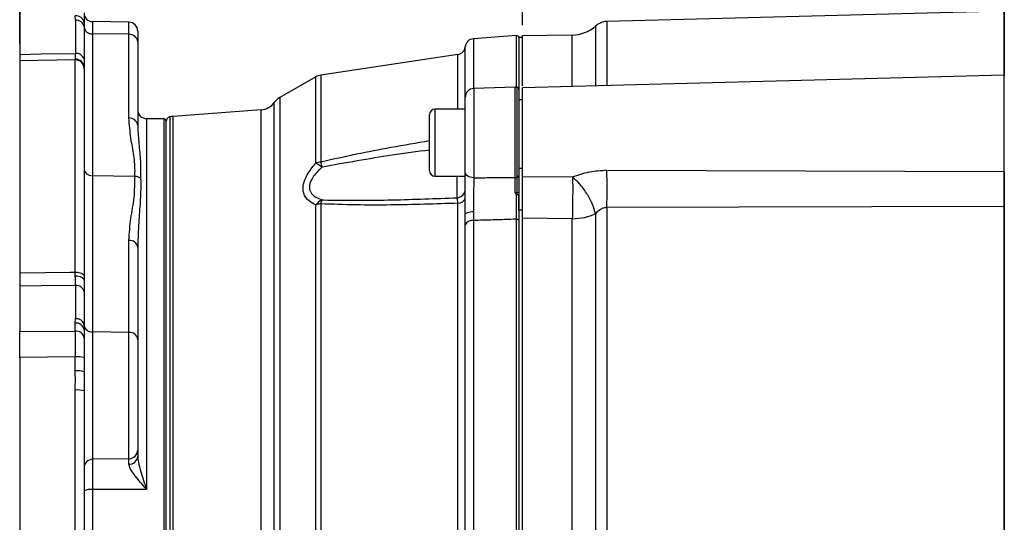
# Model space of a CAD drawing. Header units: inches. Extents: x 0.4 to 16.6, y 0.2 to 10.8.
# Tile 12 of 18: x 7.7 to 12.3, y 6.1 to 8.5. Entities that reach past the tile are written whole.
import ezdxf

# ---------------------------------------------------------------- set-up
doc = ezdxf.new("R2010")
doc.units = ezdxf.units.IN
doc.header["$MEASUREMENT"] = 0
doc.layers.add('SLD-0', color=7, linetype='Continuous', lineweight=25)
doc.styles.add('SLDTEXTSTYLE0', font='TXT', dxfattribs={"width": 0.75})
doc.dimstyles.new('SLDDIMSTYLE0', dxfattribs={"dimtxt": 0.145833, "dimasz": 0.13, "dimexe": 0, "dimexo": 0.0625, "dimgap": 0.036458, "dimtad": 0, "dimtih": 1, "dimtoh": 1, "dimdec": 1, "dimlfac": 1.5, "dimrnd": 1e-09, "dimzin": 12, "dimdsep": 46, "dimtxsty": 'SLDTEXTSTYLE0', "dimsah": 1, "dimcen": 0.09, "dimadec": 0, "dimazin": 3, "dimtfac": 1, "dimtdec": 1, "dimtofl": 0, "dimtmove": 0, "dimatfit": 3, "dimfxl": 0, "dimfrac": 2, "dimtolj": 1, "dimtzin": 12, "dimarcsym": 0})

# ---------------------------------------------------------------- blocks, each defined once
blk = doc.blocks.new('_D')
at = {"layer": 'SLD-0'}
for p, q in [((12.2832, 9.4725), (12.2832, 9.8852)), ((15.9763, 7.3141), (15.9763, 9.8852)), ((12.2832, 9.7602), (13.3638, 9.7602)), ((13.5358, 9.7602), (13.4915, 9.7602)), ((13.4915, 9.7602), (13.4915, 9.5285)), ((13.8591, 9.7602), (13.9034, 9.7602)), ((13.9034, 9.7602), (13.9034, 9.5285)), ((15.9763, 9.7602), (14.0311, 9.7602)), ((13.4915, 9.5285), (13.5358, 9.5285)), ((13.9034, 9.5285), (13.8591, 9.5285))]:
    blk.add_line(p, q, dxfattribs=at)
for points in [[(12.2832, 9.7602), (12.4132, 9.7402), (12.4132, 9.7802)], [(15.9763, 9.7602), (15.8463, 9.7802), (15.8463, 9.7402)]]:
    blk.add_solid(points, dxfattribs=at)
at = {"layer": 'SLD-0', "char_height": 0.14583, "attachment_point": 1, "style": 'SLDTEXTSTYLE0'}
for s, insert in [('5.5', (13.5628, 9.9778)), ('141', (13.5358, 9.7165))]:
    blk.add_mtext(s, dxfattribs=dict(at, insert=insert))
blk = doc.blocks.new('_D_1')
at = {"layer": 'SLD-0', "color": 7}
for p, q in [((7.6942, 8.3766), (7.6942, 9.8852)), ((12.2832, 8.9284), (12.2832, 9.8852)), ((7.6942, 9.7602), (9.5143, 9.7602)), ((9.6864, 9.7602), (9.642, 9.7602)), ((9.642, 9.7602), (9.642, 9.5285)), ((10.0096, 9.7602), (10.054, 9.7602)), ((10.054, 9.7602), (10.054, 9.5285)), ((12.2832, 9.7602), (10.1817, 9.7602)), ((9.642, 9.5285), (9.6864, 9.5285)), ((10.054, 9.5285), (10.0096, 9.5285))]:
    blk.add_line(p, q, dxfattribs=at)
for points in [[(7.6942, 9.7602), (7.8242, 9.7402), (7.8242, 9.7802)], [(12.2832, 9.7602), (12.1532, 9.7802), (12.1532, 9.7402)]]:
    blk.add_solid(points, dxfattribs=at)
at = {"layer": 'SLD-0', "color": 7, "char_height": 0.14583, "attachment_point": 1, "style": 'SLDTEXTSTYLE0'}
for s, insert in [('6.9', (9.7134, 9.9778)), ('175', (9.6864, 9.7165))]:
    blk.add_mtext(s, dxfattribs=dict(at, insert=insert))
blk = doc.blocks.new('_D_2')
at = {"layer": 'SLD-0', "color": 7}
for p, q in [((12.2832, 8.9284), (12.2832, 9.3813)), ((14.0089, 8.269), (14.0089, 9.3813)), ((12.2832, 9.2563), (12.8033, 9.2563)), ((12.9753, 9.2563), (12.931, 9.2563)), ((12.931, 9.2563), (12.931, 9.0246)), ((13.1908, 9.2563), (13.2352, 9.2563)), ((13.2352, 9.2563), (13.2352, 9.0246)), ((14.0089, 9.2563), (13.3629, 9.2563)), ((12.931, 9.0246), (12.9753, 9.0246)), ((13.2352, 9.0246), (13.1908, 9.0246))]:
    blk.add_line(p, q, dxfattribs=at)
for points in [[(12.2832, 9.2563), (12.4132, 9.2363), (12.4132, 9.2763)], [(14.0089, 9.2563), (13.8789, 9.2763), (13.8789, 9.2363)]]:
    blk.add_solid(points, dxfattribs=at)
at = {"layer": 'SLD-0', "color": 7, "char_height": 0.14583, "attachment_point": 1, "style": 'SLDTEXTSTYLE0'}
for s, insert in [('2.6', (12.9485, 9.4738)), ('66', (12.9753, 9.2125))]:
    blk.add_mtext(s, dxfattribs=dict(at, insert=insert))
blk = doc.blocks.new('_D_3')
at = {"layer": 'SLD-0', "color": 7}
for p, q in [((10.0375, 8.4624), (10.0375, 9.3813)), ((12.2832, 8.9284), (12.2832, 9.3813)), ((10.0375, 9.2563), (10.8337, 9.2563)), ((11.0057, 9.2563), (10.9614, 9.2563)), ((10.9614, 9.2563), (10.9614, 9.0246)), ((11.2212, 9.2563), (11.2656, 9.2563)), ((11.2656, 9.2563), (11.2656, 9.0246)), ((12.2832, 9.2563), (11.3933, 9.2563)), ((10.9614, 9.0246), (11.0057, 9.0246)), ((11.2656, 9.0246), (11.2212, 9.0246))]:
    blk.add_line(p, q, dxfattribs=at)
for points in [[(10.0375, 9.2563), (10.1675, 9.2363), (10.1675, 9.2763)], [(12.2832, 9.2563), (12.1532, 9.2763), (12.1532, 9.2363)]]:
    blk.add_solid(points, dxfattribs=at)
at = {"layer": 'SLD-0', "color": 7, "char_height": 0.14583, "attachment_point": 1, "style": 'SLDTEXTSTYLE0'}
for s, insert in [('3.4', (10.9788, 9.4738)), ('86', (11.0057, 9.2125))]:
    blk.add_mtext(s, dxfattribs=dict(at, insert=insert))

msp = doc.modelspace()

# ---------------------------------------------------------------- linework, layer by layer
at = {"color": 7, "linetype": 'Continuous', "lineweight": 25}
for p, q in [((7.6942, 8.5385), (7.6942, 8.3266)), ((7.9536, 8.4855), (7.9535, 8.5059)), ((7.9942, 8.511), (7.9942, 8.4735)), ((12.2832, 8.5283), (10.431, 8.4798)), ((12.2832, 8.5283), (12.2832, 8.229)), ((7.9942, 8.4735), (7.9942, 8.4543)), ((8.2033, 8.4765), (8.0335, 8.4795)), ((8.0335, 8.4223), (8.0335, 7.7604)), ((8.2033, 8.4199), (8.0335, 8.4223)), ((8.2033, 8.0298), (8.2033, 8.4199)), ((8.2442, 8.4348), (8.2442, 8.3854)), ((10.0097, 8.4142), (9.8087, 8.3992)), ((10.0375, 8.4049), (10.0209, 8.4049)), ((10.0209, 8.4049), (10.0209, 8.1631)), ((10.2698, 8.4165), (10.0375, 8.4124)), ((8.2442, 8.3854), (8.2442, 7.9953)), ((9.7366, 8.3265), (9.097, 8.2295)), ((7.9535, 8.3006), (7.6942, 8.2963)), ((7.6942, 8.2963), (7.6942, 7.3077)), ((7.9535, 8.3006), (7.9535, 8.3043)), ((7.9535, 7.3106), (7.9535, 8.3006)), ((7.9942, 8.261), (7.9942, 7.2932)), ((9.0737, 8.2214), (8.9068, 8.1254)), ((12.2833, 8.229), (10.0375, 8.1702)), ((10.0041, 8.1739), (9.8108, 8.1672)), ((9.7706, 7.7781), (9.7706, 8.1255)), ((10.0209, 8.1631), (10.0209, 7.7596)), ((10.0375, 8.1144), (10.0209, 8.1144)), ((8.8198, 8.0681), (8.4077, 8.0374)), ((9.6043, 7.7839), (9.6043, 8.0459)), ((9.7706, 8.0713), (9.6296, 8.0713)), ((8.3673, 8.0251), (8.2852, 8.0265)), ((8.3775, 5.1373), (8.3775, 8.0148)), ((8.0335, 7.7604), (8.0335, 7.0324)), ((8.2306, 7.7576), (8.0335, 7.7604)), ((9.6296, 7.7586), (9.7706, 7.7586)), ((10.0209, 7.7966), (10.0375, 7.7966)), ((10.0375, 7.7576), (10.2712, 7.7548)), ((10.431, 7.7864), (12.2832, 7.7799)), ((10.0375, 7.6007), (10.0375, 7.7507)), ((10.0119, 7.6729), (10.0121, 7.682)), ((10.0209, 7.6841), (10.0209, 7.6736)), ((10.0209, 7.6007), (10.0209, 7.6692)), ((9.0737, 5.4365), (9.0737, 7.6242)), ((9.097, 7.6295), (9.097, 5.4312)), ((9.7366, 5.4281), (9.7366, 7.6323)), ((9.7704, 7.5313), (9.7706, 7.5794)), ((9.8091, 7.592), (9.8087, 7.5517)), ((10.0375, 7.6007), (10.0209, 7.6007)), ((10.0209, 7.6007), (10.0209, 5.4625)), ((10.0375, 5.4625), (10.0375, 7.6007)), ((10.3778, 7.5834), (10.3778, 5.4798)), ((12.2832, 7.6167), (10.431, 7.612)), ((10.431, 7.612), (10.431, 5.4512)), ((12.2832, 7.6167), (12.2832, 5.4466)), ((9.7704, 5.5289), (9.7704, 7.5313)), ((9.8087, 7.5517), (9.8087, 5.5085)), ((10.0097, 5.5023), (10.0097, 7.5578)), ((10.2698, 7.5603), (10.0375, 7.562)), ((10.2698, 5.5029), (10.2698, 7.5603)), ((8.2033, 7.0301), (8.2033, 7.4592)), ((8.2445, 7.433), (8.2442, 7.4264)), ((8.2442, 7.4264), (8.2442, 6.9973)), ((7.9535, 7.2942), (7.9535, 7.3106)), ((7.9942, 7.2932), (7.9942, 7.2728)), ((7.6942, 7.2456), (7.6942, 7.0337)), ((7.9535, 7.0737), (7.9536, 7.0941)), ((7.9535, 7.0362), (7.9535, 7.0737)), ((7.6942, 7.0337), (7.9535, 7.0362)), ((7.6942, 6.9133), (7.6942, 7.0337)), ((7.9942, 7.0628), (7.9942, 7.0413)), ((7.9942, 7.0413), (7.9942, 7.0038)), ((8.0335, 7.0324), (8.0335, 6.4382)), ((8.2033, 7.0301), (8.0335, 7.0324)), ((8.2033, 6.4412), (8.2033, 7.0301)), ((7.9942, 7.0038), (7.9942, 6.9123)), ((8.2442, 6.9973), (8.2442, 6.4828)), ((7.9535, 6.9158), (7.6942, 6.9133)), ((7.6942, 6.9133), (7.6942, 5.6275)), ((7.9535, 6.8503), (7.9535, 6.9158)), ((7.9942, 6.9123), (7.9942, 6.8469)), ((7.9535, 5.6262), (7.9535, 6.7612)), ((7.9942, 6.7578), (7.9942, 5.6227)), ((8.2442, 6.4828), (8.2442, 6.4513)), ((8.2033, 6.4412), (8.0335, 6.4382)), ((8.0335, 6.4382), (8.0335, 6.2973)), ((8.2033, 6.4159), (8.2033, 6.4412)), ((8.2852, 6.298), (8.0335, 6.2973)), ((8.0335, 6.2973), (8.0335, 6.028))]:
    msp.add_line(p, q, dxfattribs=at)
at = {"color": 8, "linetype": 'Continuous', "lineweight": 25}
for p, q in [((8.0335, 8.4795), (8.0335, 8.4223)), ((8.2033, 8.4199), (8.2033, 8.4765)), ((10.3778, 8.4587), (10.3778, 8.1791)), ((10.431, 8.4798), (10.431, 8.1805)), ((9.8087, 8.3992), (9.8087, 8.167)), ((10.0097, 8.1737), (10.0097, 8.4142)), ((10.2698, 8.1763), (10.2698, 8.4165)), ((9.7704, 8.0713), (9.7704, 8.3619)), ((9.7366, 8.0713), (9.7366, 8.3265)), ((9.0737, 7.8185), (9.0737, 8.2214)), ((9.097, 8.2295), (9.097, 7.8246)), ((10.0041, 7.7528), (10.0041, 8.1739)), ((10.0121, 7.7531), (10.0121, 8.1734)), ((8.9068, 8.1254), (8.9068, 5.0228)), ((9.8108, 8.1672), (9.8108, 7.751)), ((8.881, 5.048), (8.881, 8.1022)), ((8.3932, 8.035), (8.3932, 5.1183)), ((8.4077, 8.0374), (8.4077, 5.1157)), ((8.8198, 5.0831), (8.8198, 8.0681)), ((9.6296, 8.0713), (9.6296, 7.7586)), ((8.2852, 8.0265), (8.2852, 6.298)), ((8.3673, 5.0381), (8.3673, 8.0251)), ((9.7327, 7.6579), (9.7327, 7.7586))]:
    msp.add_line(p, q, dxfattribs=at)
at = {"color": 7, "linetype": 'Continuous', "lineweight": 25, "flags": 128}
for points in [[(7.6942, 8.3266), (7.794, 8.3283), (7.9544, 8.331)], [(9.8108, 7.751), (9.8029, 7.7517), (9.7953, 7.7534), (9.7884, 7.7559), (9.7823, 7.7593), (9.7773, 7.7634), (9.7736, 7.768), (9.7714, 7.773), (9.7706, 7.7781)], [(9.8091, 7.592), (9.8014, 7.5916), (9.7942, 7.5908), (9.7875, 7.5896), (9.7817, 7.588), (9.777, 7.5861), (9.7735, 7.584), (9.7713, 7.5817), (9.7706, 7.5794)], [(10.0097, 7.5578), (10.0118, 7.5578), (10.0139, 7.5575), (10.0158, 7.557), (10.0175, 7.5563), (10.019, 7.5554), (10.02, 7.5544), (10.0207, 7.5533), (10.0209, 7.5522)], [(7.6942, 7.3077), (7.9275, 7.3103), (7.9535, 7.3106)], [(7.9535, 7.3106), (7.9614, 7.3103), (7.969, 7.3094), (7.9761, 7.3078), (7.9822, 7.3056), (7.9873, 7.303), (7.9911, 7.2999), (7.9934, 7.2966), (7.9942, 7.2932)], [(7.9535, 7.2942), (7.9614, 7.2938), (7.969, 7.2927), (7.9761, 7.2907), (7.9822, 7.2881), (7.9873, 7.2848), (7.9911, 7.2811), (7.9934, 7.277), (7.9942, 7.2728)], [(7.9544, 7.2486), (7.794, 7.2467), (7.6942, 7.2456)]]:
    msp.add_lwpolyline(points, dxfattribs=at)
at = {"color": 7, "linetype": 'Continuous', "lineweight": 25}
for centre, radius, start, end in [((7.9575, 8.4691), 0.0369, 6.8187, 96.2503), ((8.0342, 8.5194), 0.04, 180, 269), ((7.9575, 8.4484), 0.0372, 9.0733, 95.9977), ((8.0311, 8.4595), 0.0372, 187.9936, 273.7275), ((8.2025, 8.4348), 0.0417, 0, 89), ((10.2669, 8.5831), 0.1667, 271, 311.7081), ((10.4332, 8.3965), 0.0833, 91.5, 131.7081), ((8.2059, 8.3815), 0.0385, 5.7532, 93.9916), ((9.8118, 8.3577), 0.0417, 94.2704, 174.1396), ((10.0105, 8.4038), 0.0104, 0, 94.2704), ((9.7306, 8.366), 0.04, 278.6206, 354.1396), ((7.9579, 8.2928), 0.0383, 16.2632, 95.2249), ((7.9548, 8.2649), 0.0394, 0.956, 91.9039), ((7.9544, 8.2608), 0.0398, 0.2858, 91.27), ((9.107, 8.1636), 0.0667, 98.6206, 119.8916), ((10.0056, 8.1323), 0.0417, 81.0288, 92), ((10.0105, 8.1631), 0.0104, 0, 81.0288), ((8.9483, 8.0532), 0.0833, 119.8916, 143.9524), ((9.8123, 8.1255), 0.0417, 92, 180), ((8.8136, 8.1512), 0.0833, 274.2704, 323.9524), ((8.2859, 8.0682), 0.0417, 180, 269), ((8.3984, 8.0148), 0.0208, 104.4005, 180), ((8.4139, 7.9543), 0.0833, 94.2704, 104.4005), ((9.6296, 8.0459), 0.0253, 90, 180), ((8.2059, 7.9914), 0.0385, 5.7532, 93.9916), ((8.3671, 8.0147), 0.0104, 360, 89), ((9.106, 7.7439), 0.0813, 96.3962, 113.3996), ((9.0202, 7.6954), 0.1342, 51.6379, 66.484), ((8.3457, 7.6082), 0.7818, 14.2484, 16.0711), ((9.6296, 7.7839), 0.0253, 180, 270), ((10.0126, 7.7616), 0.00847, 266.1806, 346.3124), ((5.4831, 7.6992), 4.9487, 358.9905, 1.0095), ((10.0056, 7.819), 0.0662, 268.7385, 275.632), ((9.7306, 7.6978), 0.0399, 272.9287, 359.9377), ((10.0139, 7.6939), 0.012, 261.2438, 305.3712), ((9.1299, 7.5845), 0.0687, 112.5739, 144.7327), ((9.1057, 7.5369), 0.093, 95.3683, 110.0886), ((9.1674, 7.6151), 0.0719, 152.8151, 168.5144), ((9.7391, 7.6648), 0.0325, 265.5225, 345.4749), ((9.8043, 7.5138), 0.0382, 83.3199, 152.6398), ((8.2067, 7.4215), 0.0379, 7.4411, 95.1368), ((7.9576, 7.2102), 0.0386, 16.2316, 94.7876), ((7.9575, 7.037), 0.0369, 6.8187, 96.2503), ((7.9574, 7.0569), 0.0373, 9.0753, 95.8943), ((7.9575, 6.9994), 0.0369, 6.8187, 96.2503), ((8.0304, 7.069), 0.0367, 189.7342, 274.7992), ((8.2067, 6.9924), 0.0379, 7.4411, 95.1368), ((7.9637, 6.7945), 0.1217, 75.5027, 94.8155), ((7.9637, 6.729), 0.1217, 75.5027, 94.8155), ((7.9637, 6.6399), 0.1217, 75.5027, 94.8155), ((8.2026, 6.4828), 0.0416, 270.9603, 359.962), ((8.0342, 6.3983), 0.04, 90.9603, 179.962), ((8.2056, 6.4546), 0.0388, 266.6246, 355.0853), ((8.0241, 6.2301), 0.0679, 81.9891, 116.0849)]:
    msp.add_arc(centre, radius, start, end, dxfattribs=at)
for centre, major_axis, ratio, start_param, end_param in [((8.0335, 8.5107), (-0.0013, 1.3615), 0.058751, 1.589232, 1.703108), ((8.0342, 8.4783), (-0.0007, 1.3284), 0.030108, 1.58886, 1.702736), ((8.0342, 7.7928), (0.04, 0), 0.808927, 3.141593, 4.694936), ((8.0335, 7.0711), (0.0015, 1.3615), 0.058748, 1.440149, 1.554024), ((8.0342, 7.0388), (0.0007, 1.393), 0.02871, 1.439687, 1.553563), ((7.9542, 6.9014), (-0.0004, 0.1667), 0.004008, 0.629315, 1.484387)]:
    msp.add_ellipse(centre, major_axis=major_axis, ratio=ratio, start_param=start_param, end_param=end_param, dxfattribs=at)
for points, knots in [([(10.0375, 8.179), (10.0375, 8.1851), (10.0375, 8.2223), (10.0375, 8.2755), (10.0375, 8.337), (10.0375, 8.38), (10.0375, 8.4074), (10.0375, 8.4107), (10.0375, 8.4124)], [0, 0, 0, 0, 0.037793, 0.230235, 0.422676, 0.615117, 0.807559, 1, 1, 1, 1]), ([(7.6942, 8.3266), (7.6942, 8.3169), (7.6942, 8.3026), (7.6942, 8.2978), (7.6942, 8.2963)], [0, 0, 0, 0, 0.686569, 1, 1, 1, 1]), ([(7.9535, 8.3043), (7.9539, 8.3105), (7.9545, 8.3175), (7.9544, 8.3296), (7.9544, 8.331)], [0, 0, 0, 0, 0.886864, 1, 1, 1, 1]), ([(7.9947, 8.3035), (7.9947, 8.3019), (7.9947, 8.2873), (7.9944, 8.2758), (7.9942, 8.2656)], [0, 0, 0, 0, 0.1143, 1, 1, 1, 1]), ([(12.2832, 7.7799), (12.2832, 7.8102), (12.2832, 7.8707), (12.2832, 7.9693), (12.2832, 8.0619), (12.2832, 8.1413), (12.2832, 8.1978), (12.2832, 8.2276), (12.2832, 8.2259), (12.2832, 8.2253)], [0, 0, 0, 0, 0.1529097, 0.3058194, 0.458729, 0.6116387, 0.7645484, 0.9174581, 1, 1, 1, 1]), ([(10.0375, 7.7576), (10.0375, 7.7837), (10.0375, 7.8361), (10.0375, 7.9309), (10.0375, 8.022), (10.0375, 8.1005), (10.0375, 8.1514), (10.0375, 8.174), (10.0375, 8.1688), (10.0375, 8.1681)], [0, 0, 0, 0, 0.162629, 0.325259, 0.487888, 0.650518, 0.813147, 0.975777, 1, 1, 1, 1]), ([(8.2306, 7.7576), (8.2309, 7.7632), (8.2328, 7.7957), (8.228, 7.8555), (8.2102, 7.9403), (8.2057, 7.9986), (8.2033, 8.0298)], [0, 0, 0, 0, 0.061777, 0.3584292, 0.6565189, 1, 1, 1, 1]), ([(8.2442, 7.9953), (8.2454, 7.9705), (8.2477, 7.9214), (8.258, 7.8393), (8.2579, 7.7791), (8.2579, 7.7489)], [0, 0, 0, 0, 0.338075, 0.668462, 1, 1, 1, 1]), ([(9.0737, 7.6242), (9.0635, 7.6295), (9.0386, 7.6425), (9.0159, 7.6729), (9.013, 7.7129), (9.0274, 7.7569), (9.0514, 7.7926), (9.07, 7.8142), (9.0737, 7.8185)], [0, 0, 0, 0, 0.162337, 0.395787, 0.554182, 0.711926, 0.942817, 1, 1, 1, 1]), ([(8.2033, 7.4592), (8.2056, 7.4934), (8.2101, 7.5603), (8.2309, 7.6592), (8.2307, 7.7248), (8.2306, 7.7576)], [0, 0, 0, 0, 0.343504, 0.67131, 1, 1, 1, 1]), ([(8.2579, 7.7489), (8.2577, 7.749), (8.254, 7.7517), (8.2453, 7.7562), (8.2356, 7.7572), (8.2306, 7.7576)], [0, 0, 0, 0, 0.021838, 0.500135, 1, 1, 1, 1]), ([(9.1035, 7.8006), (9.0998, 7.7972), (9.0817, 7.7805), (9.0578, 7.7526), (9.0434, 7.7184), (9.0442, 7.6998), (9.0502, 7.6823), (9.0599, 7.6709), (9.0796, 7.6572), (9.0933, 7.6519), (9.1035, 7.648)], [0, 0, 0, 0, 0.060426, 0.295827, 0.448101, 0.575654, 0.598782, 0.771911, 0.830481, 1, 1, 1, 1]), ([(9.7706, 7.5794), (9.7706, 7.5839), (9.7706, 7.6108), (9.7706, 7.6629), (9.7706, 7.7281), (9.7706, 7.7626), (9.7706, 7.7781)], [0, 0, 0, 0, 0.067291, 0.398, 0.728909, 1, 1, 1, 1]), ([(10.0209, 7.7596), (10.0209, 7.753), (10.0209, 7.7305), (10.0209, 7.7034), (10.0209, 7.6841)], [0, 0, 0, 0, 0.289375, 1, 1, 1, 1]), ([(10.0375, 7.562), (10.0375, 7.5775), (10.0375, 7.6084), (10.0375, 7.6613), (10.0375, 7.7136), (10.0375, 7.7429), (10.0375, 7.7576)], [0, 0, 0, 0, 0.249637, 0.499338, 0.749095, 1, 1, 1, 1]), ([(10.2712, 7.7548), (10.2966, 7.764), (10.3473, 7.7824), (10.4031, 7.7851), (10.431, 7.7864)], [0, 0, 0, 0, 0.499654, 1, 1, 1, 1]), ([(12.2832, 7.7799), (12.2832, 7.7666), (12.2832, 7.7401), (12.2832, 7.6969), (12.2832, 7.6543), (12.2832, 7.6292), (12.2832, 7.6167)], [0, 0, 0, 0, 0.249549, 0.499894, 0.750225, 1, 1, 1, 1]), ([(9.8108, 7.751), (9.8106, 7.7386), (9.81, 7.711), (9.8094, 7.6589), (9.8092, 7.6171), (9.8091, 7.5956), (9.8091, 7.592)], [0, 0, 0, 0, 0.271237, 0.602164, 0.932744, 1, 1, 1, 1]), ([(9.8108, 7.751), (9.8381, 7.7513), (9.9025, 7.7518), (9.967, 7.7524), (10.0041, 7.7528)], [0, 0, 0, 0, 0.423273, 1, 1, 1, 1]), ([(10.003, 7.6838), (10.0031, 7.6906), (10.0034, 7.7155), (10.0038, 7.7371), (10.0041, 7.7528)], [0, 0, 0, 0, 0.270251, 1, 1, 1, 1]), ([(10.0121, 7.682), (10.0121, 7.7002), (10.0121, 7.7258), (10.0121, 7.747), (10.0121, 7.7531)], [0, 0, 0, 0, 0.710596, 1, 1, 1, 1]), ([(10.2712, 7.7548), (10.2714, 7.7371), (10.2716, 7.7075), (10.2714, 7.6552), (10.2708, 7.606), (10.2701, 7.5753), (10.2698, 7.5603)], [0, 0, 0, 0, 0.30035, 0.499876, 0.756119, 1, 1, 1, 1]), ([(10.3778, 7.5834), (10.374, 7.5974), (10.3664, 7.6261), (10.3409, 7.6742), (10.3081, 7.72), (10.2833, 7.7434), (10.2712, 7.7548)], [0, 0, 0, 0, 0.243136, 0.5, 0.756864, 1, 1, 1, 1]), ([(10.003, 7.6838), (10.0034, 7.6837), (10.0056, 7.6826), (10.0087, 7.6818), (10.0114, 7.682), (10.0121, 7.682)], [0, 0, 0, 0, 0.122007, 0.78766, 1, 1, 1, 1]), ([(10.0098, 7.6741), (10.0096, 7.6743), (10.0072, 7.6773), (10.005, 7.6806), (10.0031, 7.6838), (10.003, 7.6838)], [0, 0, 0, 0, 0.066377, 0.979914, 1, 1, 1, 1]), ([(10.0097, 7.5578), (10.0097, 7.5745), (10.0097, 7.6078), (10.0097, 7.6495), (10.0098, 7.671), (10.0098, 7.6741)], [0, 0, 0, 0, 0.46098, 0.92197, 1, 1, 1, 1]), ([(10.0098, 7.6741), (10.01, 7.6739), (10.0105, 7.6734), (10.0112, 7.673), (10.0117, 7.6729), (10.0119, 7.6729)], [0, 0, 0, 0, 0.389404, 0.782582, 1, 1, 1, 1]), ([(10.0119, 7.6729), (10.0131, 7.6729), (10.0154, 7.673), (10.0182, 7.6731), (10.0202, 7.6733), (10.0208, 7.6735), (10.0209, 7.6736), (10.0209, 7.6736), (10.0209, 7.6736)], [0, 0, 0, 0, 0.235176, 0.470333, 0.705978, 0.942317, 0.981347, 1, 1, 1, 1]), ([(10.0209, 7.6736), (10.0209, 7.671), (10.0209, 7.6488), (10.0209, 7.6052), (10.0209, 7.5699), (10.0209, 7.5522)], [0, 0, 0, 0, 0.062626, 0.531308, 1, 1, 1, 1]), ([(9.7366, 7.6323), (9.6324, 7.6289), (9.4733, 7.6237), (9.26, 7.6234), (9.1513, 7.6274), (9.097, 7.6295)], [0, 0, 0, 0, 0.486338, 0.743005, 1, 1, 1, 1]), ([(9.1035, 7.648), (9.1055, 7.6479), (9.2141, 7.645), (9.4238, 7.6461), (9.632, 7.6541), (9.7327, 7.6579)], [0, 0, 0, 0, 0.009852, 0.521484, 1, 1, 1, 1]), ([(9.7366, 7.6323), (9.7364, 7.6351), (9.736, 7.6436), (9.7347, 7.6542), (9.7334, 7.6567), (9.7327, 7.6579)], [0, 0, 0, 0, 0.191451, 0.594457, 1, 1, 1, 1]), ([(10.431, 7.612), (10.4258, 7.6116), (10.4153, 7.6108), (10.3961, 7.6016), (10.3851, 7.5907), (10.3778, 7.5834)], [0, 0, 0, 0, 0.251921, 0.502064, 1, 1, 1, 1]), ([(10.0097, 7.5578), (9.9729, 7.5567), (9.9059, 7.5546), (9.8389, 7.5526), (9.8087, 7.5517)], [0, 0, 0, 0, 0.549647, 1, 1, 1, 1]), ([(7.6942, 7.3077), (7.6942, 7.2915), (7.6942, 7.2678), (7.6942, 7.2509), (7.6942, 7.2456)], [0, 0, 0, 0, 0.686569, 1, 1, 1, 1]), ([(7.9544, 7.2486), (7.9544, 7.25), (7.9545, 7.2625), (7.9539, 7.2793), (7.9535, 7.2942)], [0, 0, 0, 0, 0.113136, 1, 1, 1, 1]), ([(7.9942, 7.2728), (7.9944, 7.2566), (7.9947, 7.2383), (7.9947, 7.2227), (7.9947, 7.2209)], [0, 0, 0, 0, 0.8857, 1, 1, 1, 1]), ([(7.9535, 6.7612), (7.9535, 6.7776), (7.9536, 6.8073), (7.9535, 6.8371), (7.9535, 6.8503)], [0, 0, 0, 0, 0.55287, 1, 1, 1, 1]), ([(7.9942, 6.8469), (7.9942, 6.8337), (7.9942, 6.8041), (7.9942, 6.7743), (7.9942, 6.7578)], [0, 0, 0, 0, 0.4469876, 1, 1, 1, 1]), ([(8.2442, 6.4513), (8.245, 6.4426), (8.247, 6.4201), (8.2619, 6.3687), (8.276, 6.3258), (8.2851, 6.2981), (8.2852, 6.298)], [0, 0, 0, 0, 0.18677, 0.481106, 0.997324, 1, 1, 1, 1]), ([(8.2852, 6.298), (8.2851, 6.2981), (8.2668, 6.3197), (8.238, 6.3532), (8.2084, 6.393), (8.2048, 6.4093), (8.2033, 6.4159)], [0, 0, 0, 0, 0.002296, 0.504229, 0.799101, 1, 1, 1, 1])]:
    msp.add_open_spline(points, degree=3, knots=knots, dxfattribs=at)
at = {"color": 8, "linetype": 'Continuous', "lineweight": 25}
for points, knots in [([(9.097, 7.8246), (9.0992, 7.8252), (9.2075, 7.8513), (9.3766, 7.8861), (9.5442, 7.9142), (9.6043, 7.9243)], [0, 0, 0, 0, 0.013425, 0.646845, 1, 1, 1, 1]), ([(9.6043, 7.8802), (9.5464, 7.8725), (9.3789, 7.8503), (9.2124, 7.8203), (9.1035, 7.8006)], [0, 0, 0, 0, 0.345339, 1, 1, 1, 1]), ([(8.2579, 7.7489), (8.258, 7.743), (8.259, 7.7077), (8.2567, 7.64), (8.2479, 7.541), (8.2456, 7.4697), (8.2445, 7.433)], [0, 0, 0, 0, 0.061173, 0.367601, 0.675114, 1, 1, 1, 1])]:
    msp.add_open_spline(points, degree=3, knots=knots, dxfattribs=at)
at = {"color": 7, "linetype": 'Continuous', "lineweight": 25}
for points in [[(10.2698, 7.5603), (10.2897, 7.5615), (10.3295, 7.5639), (10.3617, 7.5769), (10.3778, 7.5834)], [(10.0375, 6.5316), (10.0375, 6.5922), (10.0375, 6.7134), (10.0375, 6.8934), (10.0375, 7.0701), (10.0375, 7.2416), (10.0375, 7.4072), (10.0375, 7.5104), (10.0375, 7.562)], [(10.0375, 5.5012), (10.0375, 5.5528), (10.0375, 5.656), (10.0375, 5.8216), (10.0375, 5.9931), (10.0375, 6.1698), (10.0375, 6.3499), (10.0375, 6.471), (10.0375, 6.5316)]]:
    msp.add_open_spline(points, degree=3, dxfattribs=at)
at = {"layer": 'SLD-0'}
msp.add_line((12.2832, 3.4225), (12.2832, 9.4225), dxfattribs=at)

# ---------------------------------------------------------------- dimensions: what is measured, and where the dimension line sits
at = {"layer": 'SLD-0', "color": 7}
for base, p1, picture, middle in [((12.2832, 9.7602), (7.6942, 8.3266), '_D_1', (9.848, 9.7602)), ((12.2832, 9.2563), (10.0375, 8.4124), '_D_3', (11.1135, 9.2563)), ((12.2832, 9.2563), (14.0089, 8.219), '_D_2', (13.0831, 9.2563))]:
    dim = msp.add_linear_dim(base=base, p1=p1, p2=(12.2832, 8.8784), dimstyle='SLDDIMSTYLE0', dxfattribs=at)
    dim.commit()
    dim.dimension.update_dxf_attribs({"geometry": picture, "text_midpoint": middle, "dimtype": 160})
at = {"layer": 'SLD-0'}
dim = msp.add_linear_dim(base=(15.9763, 9.7602), p1=(12.2832, 9.4225), p2=(15.9763, 7.2641), dimstyle='SLDDIMSTYLE0', dxfattribs=at)
dim.commit()
dim.dimension.update_dxf_attribs({"geometry": '_D', "text_midpoint": (13.6974, 9.7602), "dimtype": 160})

doc.saveas('drawing.dxf')
